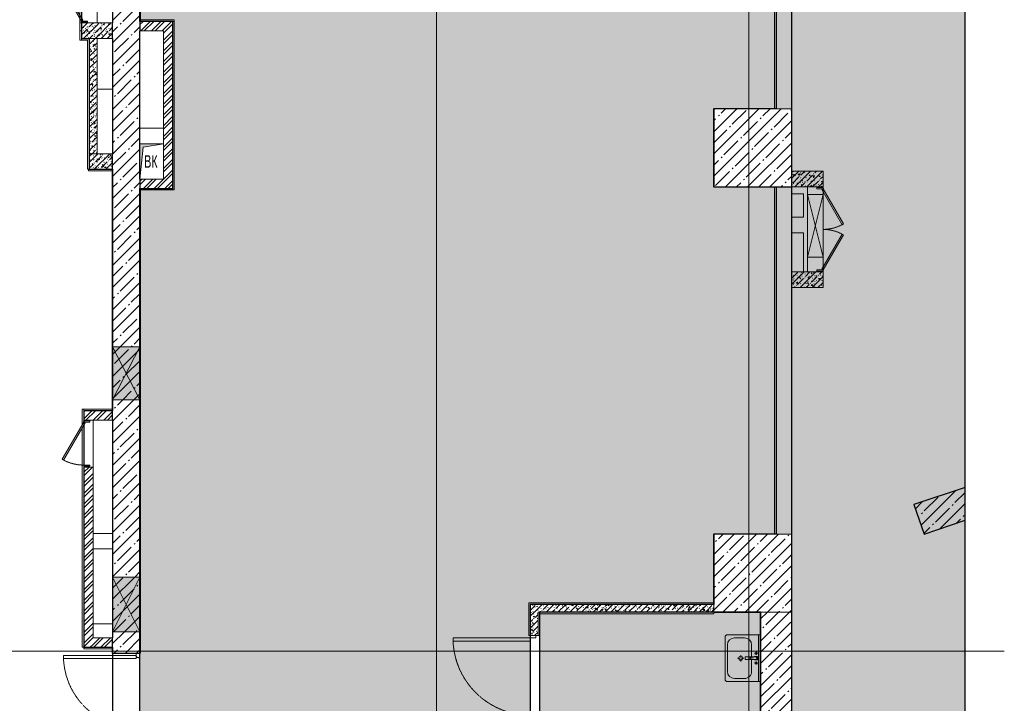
# Model space of a CAD drawing. Header units: millimetres. Extents: x 42571 to 146629, y -34435 to 73146.
# Tile 66 of 93: x 65452 to 78064, y -14682 to -5922. Entities that reach past the tile are written whole.
import ezdxf

# ---------------------------------------------------------------- set-up
doc = ezdxf.new("R2010")
doc.units = ezdxf.units.MM
for name, pattern in [('-d1-01', [1, 0, -1]), ('-D1-02х01', [3, 2, -1]), ('-D1d1-15x02', [19, 15, -2, 0, -2])]:
    doc.linetypes.add(name, pattern=pattern)
doc.layers.get('Defpoints').update_dxf_attribs({"color": 31})
for name, color, linetype, lineweight in [('_0', 7, 'Continuous', 13), ('Opening Swing', 7, '-D1-02х01', 5), ('Panel', 7, 'Continuous', 5), ('Двери', 7, 'Continuous', 5), ('Марки оборудования', 7, 'Continuous', 5), ('Несущие колонны', 7, 'Continuous', 5), ('Оборудование', 7, 'Continuous', 5), ('Общие ребра', 7, 'Continuous', 5), ('Окна', 7, 'Continuous', 5), ('Оси', 7, 'Continuous', 5), ('Основа _2_', 7, 'Continuous', 5), ('Отделка 2 _5_', 7, 'Continuous', 5), ('Перекрытия', 7, 'Continuous', 5), ('Сантехнические приборы', 7, 'Continuous', 5), ('Стены', 7, 'Continuous', 5), ('Структура _1_', 7, 'Continuous', 5), ('Элементы узлов', 7, 'Continuous', 5)]:
    doc.layers.add(name, color=color, linetype=linetype, lineweight=lineweight)
doc.layers.add('_Разделитель помещений_', color=7, linetype='-d1-01', lineweight=5, true_color=0x0080c0)
doc.styles.add('Arial Narrow_2', font='ARIALN.TTF', dxfattribs={"width": 0.75, "height": 160})
pattern_1 = [(45, (-51337.11, -26686.75), (-142.5612, 142.5612), []), (45, (-51194.55, -26686.75), (-142.5612, 142.5612), [252.016, -50.403, 16.764, -33.639])]
pattern_2 = [(45, (-51337.11, -26686.75), (-75.43415, 75.43415), [106.68, -17.78, 3.556, -17.78]), (45, (-51337.11, -26611.36), (-75.43415, 75.43415), []), (50, (-51337.11, -26686.75), (127.52922, -11.15758), [13.335, -146.685]), (355, (-51337.11, -26686.75), (-24.66966, 133.74002), [10.668, -117.348]), (100.451, (-51326.49, -26687.68), (102.85973, 122.58178), [11.333, -124.663]), (46.184, (-51337.11, -26651.19), (189.75516, -29.43036), [20.002, -220.027]), (96.636, (-51321.3, -26653.64), (166.1822, 173.1996), [17, -186.995]), (351.184, (-51337.11, -26651.19), (166.18393, 173.19757), [16.002, -176.022]), (21, (-51319.33, -26660.08), (106.13027, -71.58603), [13.335, -146.685]), (326, (-51319.33, -26660.08), (43.26188, 128.93175), [10.668, -117.348]), (71.451, (-51310.49, -26666.04), (149.39198, 57.34505), [11.333, -124.663]), (37.5, (-51337.114, -26686.746), (2.162228, 59.188357), [3.353, -112.573, 3.353, -115.773, -117.793]), (37.5, (-51337.114, -26686.746), (2.162228, 59.188357), [-235.052, 3.353, -114.44]), (7.5, (-51337.114, -26686.746), (46.773857, 70.126152), [3.353, -64.567, 3.353, -109.906, -44.894]), (7.5, (-51337.114, -26686.746), (46.773857, 70.126152), [-181.178, 3.353, -41.542]), (327.5, (-51376.763, -26686.746), (94.913671, -4.010093), [3.353, -41.097, 3.353, -135.331, -184.023]), (327.5, (-51376.763, -26686.746), (94.913671, -4.010093), [-183.134, 3.353, -180.67]), (317.5, (-51394.54, -26686.75), (103.69057, 17.79882), [3.353, -54.432, 3.353, -88.748, -130.683]), (317.5, (-51394.54, -26686.75), (103.69057, 17.79882), [-149.885, 3.353, -127.33])]
pattern_3 = [(45, (-51337.11, -26686.75), (-68.42955, 68.42955), []), (45, (-51291.49, -26686.75), (-68.42955, 68.42955), [])]

# ---------------------------------------------------------------- blocks, each defined once
blk = doc.blocks.new('A_MEQ_OpeningShaft-Rectangular - WS_ВК-10323745-50_AS_Plan_L01_Маркировочный - зависимый 4')
at = {"layer": 'Элементы узлов', "transparency": 33554636}
blk.add_hatch(color=256, dxfattribs=at).paths.add_polyline_path([(0, -450), (43, -43), (300, 0), (0, 0), (0, -191)])
at = {"layer": 'Элементы узлов'}
for p, q in [((300, 0), (43, -43)), ((300, -450), (300, 0)), ((300, 0), (0, 0)), ((0, 0), (0, -450)), ((43, -43), (0, -450)), ((0, -450), (43, -43)), ((43, -43), (300, 0)), ((300, 0), (300, -450)), ((0, -450), (300, -450)), ((0, -450), (300, -450))]:
    blk.add_line(p, q, dxfattribs=at)
blk = doc.blocks.new('A_MEQ_OpeningWall-Rectangular - ОВ-10548749-50_AS_Plan_L01_Маркировочный - зависимый 4')
at = {"layer": 'Элементы узлов', "true_color": 0x808080, "transparency": 33554585}
blk.add_hatch(color=8, dxfattribs=at).paths.add_polyline_path([(-215, -175), (465, -175), (465, 175), (-215, 175)])
at = {"layer": 'Окна'}
for p, q in [((-215, 175), (-215, -175)), ((465, 175), (465, -175))]:
    blk.add_line(p, q, dxfattribs=at)
at = {"layer": 'Элементы узлов'}
for p, q in [((465, 175), (-215, -175)), ((-215, 175), (465, -175)), ((465, 175), (-215, 175)), ((-215, 175), (-215, -175)), ((465, -175), (465, 175)), ((-215, -175), (465, -175))]:
    blk.add_line(p, q, dxfattribs=at)
blk = doc.blocks.new('A_MEQ_OpeningWall-Rectangular - ЭОМ-10700996-50_AS_Plan_L01_Маркировочный - зависимый 4')
at = {"layer": 'Элементы узлов', "true_color": 0x808080, "transparency": 33554585}
blk.add_hatch(color=8, dxfattribs=at).paths.add_polyline_path([(-275, -100), (525, -100), (525, 100), (-275, 100)])
at = {"layer": 'Окна'}
for p, q in [((-275, 100), (-275, -100)), ((525, 100), (525, -100))]:
    blk.add_line(p, q, dxfattribs=at)
at = {"layer": 'Элементы узлов'}
for p, q in [((525, 100), (-275, -100)), ((-275, 100), (525, -100)), ((525, 100), (-275, 100)), ((-275, 100), (-275, -100)), ((525, -100), (525, 100)), ((-275, -100), (525, -100))]:
    blk.add_line(p, q, dxfattribs=at)
blk = doc.blocks.new('A_MEQ_DoorWall - ЭО_СС-12316041-50_AS_Plan_L01_Маркировочный - зависимый 4')
at = {"layer": 'Opening Swing'}
for centre, start, end in [((-375, 100), 360, 30), ((625, 100), 150, 180)]:
    blk.add_arc(centre, 500, start, end, dxfattribs=at)
at = {"layer": 'Panel'}
for p, q in [((58, 350), (-375, 100)), ((-365, 83), (68, 333)), ((68, 333), (58, 350)), ((182, 333), (192, 350)), ((615, 83), (182, 333)), ((192, 350), (625, 100)), ((-375, 100), (-390, 100)), ((-390, 100), (-390, 20)), ((-390, 20), (-375, 20)), ((-375, 20), (-375, 100)), ((-375, 100), (-365, 83)), ((625, 100), (615, 83)), ((640, 100), (625, 100)), ((625, 100), (625, 20)), ((625, 20), (640, 20)), ((640, 20), (640, 100))]:
    blk.add_line(p, q, dxfattribs=at)
for centre in [(-380, 100), (630, 100)]:
    blk.add_arc(centre, 5, 0, 180, dxfattribs=at)
at = {"layer": 'Двери'}
for p, q in [((-400, 100), (-400, -100)), ((650, 100), (650, -100))]:
    blk.add_line(p, q, dxfattribs=at)
blk = doc.blocks.new('A_MEQ_DoorWall - ЭО_СС-15820985-50_AS_Plan_L01_Маркировочный - зависимый 4')
at = {"layer": 'Opening Swing'}
for centre, start, end in [((-395, 100), 360, 30), ((645, 100), 150, 180)]:
    blk.add_arc(centre, 520, start, end, dxfattribs=at)
at = {"layer": 'Panel'}
for p, q in [((55, 360), (-395, 100)), ((-385, 83), (65, 343)), ((65, 343), (55, 360)), ((185, 343), (195, 360)), ((635, 83), (185, 343)), ((195, 360), (645, 100)), ((-395, 100), (-410, 100)), ((-410, 100), (-410, 20)), ((-410, 20), (-395, 20)), ((-395, 20), (-395, 100)), ((-395, 100), (-385, 83)), ((645, 100), (635, 83)), ((660, 100), (645, 100)), ((645, 100), (645, 20)), ((645, 20), (660, 20)), ((660, 20), (660, 100))]:
    blk.add_line(p, q, dxfattribs=at)
for centre in [(-400, 100), (650, 100)]:
    blk.add_arc(centre, 5, 0, 180, dxfattribs=at)
at = {"layer": 'Двери'}
for p, q in [((-420, 100), (-420, -100)), ((670, 100), (670, -100))]:
    blk.add_line(p, q, dxfattribs=at)
blk = doc.blocks.new('A_MEQ_DoorWall - ВК-15819901-50_AS_Plan_L01_Маркировочный - зависимый 4')
at = {"layer": 'Opening Swing'}
blk.add_arc((-150, -60), 550, 330, 0, dxfattribs=at)
at = {"layer": 'Panel'}
for p, q in [((-165, 20), (-150, 20)), ((-165, -60), (-165, 20)), ((-150, 20), (-150, -60)), ((400, 20), (415, 20)), ((400, -60), (400, 20)), ((415, 20), (415, -60)), ((-150, -60), (-165, -60)), ((-150, -60), (-140, -43)), ((326, -335), (-150, -60)), ((-140, -43), (336, -318)), ((415, -60), (400, -60)), ((336, -318), (326, -335))]:
    blk.add_line(p, q, dxfattribs=at)
blk.add_arc((-155, -60), 5, 180, 0, dxfattribs=at)
at = {"layer": 'Двери'}
for p, q in [((-175, -60), (-175, 60)), ((425, -60), (425, 60))]:
    blk.add_line(p, q, dxfattribs=at)
blk = doc.blocks.new('A_MEQ_OpeningWall-Rectangular - ВК-12433782-50_AS_Plan_L01_Маркировочный - зависимый 4')
at = {"layer": 'Элементы узлов', "true_color": 0x808080, "transparency": 33554585}
blk.add_hatch(color=8, dxfattribs=at).paths.add_polyline_path([(-225, -175), (475, -175), (475, 175), (-225, 175)])
at = {"layer": 'Окна'}
for p, q in [((-225, 175), (-225, -175)), ((475, 175), (475, -175))]:
    blk.add_line(p, q, dxfattribs=at)
at = {"layer": 'Элементы узлов'}
for p, q in [((475, 175), (-225, -175)), ((-225, 175), (475, -175)), ((475, 175), (-225, 175)), ((-225, 175), (-225, -175)), ((475, -175), (475, 175)), ((-225, -175), (475, -175))]:
    blk.add_line(p, q, dxfattribs=at)
blk = doc.blocks.new('A_DOR_Door - Вн_1_Двойные_1450Wx2300_100__ EIW30-18318357-50_AS_Plan_L01_Маркировочный - зависимый 4')
at = {"layer": 'Opening Swing'}
for centre, radius, start, end in [((-695, 125), 930, 270, 0), ((695, 125), 460, 180, 270)]:
    blk.add_arc(centre, radius, start, end, dxfattribs=at)
at = {"layer": 'Panel'}
for p, q in [((-725, 175), (-658, 175)), ((-725, 125), (-725, 175)), ((-725, 175), (-725, 125)), ((-658, 175), (-725, 175)), ((-680, 133), (-680, 125)), ((-670, 133), (-680, 133)), ((-680, 133), (-670, 133)), ((-680, 125), (-680, 133)), ((-670, 167), (-670, 133)), ((-658, 167), (-670, 167)), ((-670, 167), (-658, 167)), ((-670, 133), (-670, 167)), ((-658, 175), (-658, 167)), ((-658, 167), (-658, 175)), ((658, 175), (725, 175)), ((658, 167), (658, 175)), ((658, 175), (658, 167)), ((725, 175), (658, 175)), ((670, 167), (658, 167)), ((658, 167), (670, 167)), ((670, 133), (670, 167)), ((670, 167), (670, 133)), ((680, 133), (670, 133)), ((680, 133), (670, 133)), ((680, 125), (680, 133)), ((680, 133), (680, 125)), ((725, 175), (725, 125)), ((725, 125), (725, 175)), ((-680, 125), (-725, 125)), ((-725, 125), (-680, 125)), ((-695, 125), (-695, -805)), ((-655, 125), (-695, 125)), ((-695, 125), (-695, -805)), ((-655, -805), (-655, 125)), ((655, 125), (695, 125)), ((655, -335), (655, 125)), ((725, 125), (680, 125)), ((725, 125), (680, 125)), ((695, 125), (695, -335)), ((695, 125), (695, -335)), ((695, -335), (655, -335)), ((-695, -805), (-655, -805))]:
    blk.add_line(p, q, dxfattribs=at)
blk = doc.blocks.new('MR_Тумба-Умывальник с зеркалом - Тумба-умывальник_600-V19-50_AS_Plan_L01_Маркировочный - зависимый 4')
at = {"layer": 'Сантехнические приборы'}
for p, q in [((300, 0), (-300, 0)), ((-300, -5), (-300, -420)), ((-300, -20), (300, -20)), ((-17, -110), (-170, -110)), ((-70, -40), (-56, -66)), ((20, -33), (-20, -33)), ((-20, -33), (-20, -73)), ((-20, -73), (-17, -73)), ((-17, -60), (-17, -73)), ((-17, -73), (-17, -188)), ((-17, -188), (-17, -110)), ((17, -73), (17, -60)), ((17, -188), (17, -73)), ((17, -73), (20, -73)), ((170, -110), (17, -110)), ((17, -110), (17, -188)), ((20, -73), (20, -33)), ((70, -40), (56, -66)), ((300, -420), (300, -5)), ((-260, -200), (-260, -330)), ((-10, -250), (-40, -250)), ((-14, -191), (14, -191)), ((14, -191), (-14, -191)), ((0, -210), (0, -240)), ((40, -250), (10, -250)), ((260, -330), (260, -200)), ((0, -290), (0, -260)), ((-270, -450), (270, -450)), ((-170, -420), (170, -420))]:
    blk.add_line(p, q, dxfattribs=at)
for centre, radius, start, end in [((-170, -200), 90, 90, 180), ((-63, -53), 15, 360, 180), ((-63, -53), 15, 180, 360), ((0, -60), 17, 360, 180), ((-218, -130), 209, 1.5946, 15.8177), ((0, -124), 9.19, 180, 360), ((218, -130), 209, 164.1823, 178.4054), ((63, -53), 15, 360, 180), ((63, -53), 15, 180, 360), ((170, -200), 90, 360, 90), ((0, -250), 25, 0, 180), ((0, -250), 25, 180, 0), ((-14, -188), 3, 180, 270), ((-14, -188), 3, 195, 255), ((14, -188), 3, 270, 0), ((14, -188), 3, 285, 345), ((-170, -330), 90, 180, 270), ((170, -330), 90, 270, 360), ((-270, -420), 30, 180, 270), ((270, -420), 30, 270, 360)]:
    blk.add_arc(centre, radius, start, end, dxfattribs=at)
blk = doc.blocks.new('A_DOR_Door - Вн_Одинарные_1050Wx2300H-18793029-50_AS_Plan_L01_Маркировочный - зависимый 4')
at = {"layer": 'Opening Swing'}
blk.add_arc((-495, -50), 990, 270, 0, dxfattribs=at)
at = {"layer": 'Panel'}
for p, q in [((-525, 20), (-495, 20)), ((-525, -50), (-525, 20)), ((-525, 20), (-525, -50)), ((-495, 20), (-525, 20)), ((-495, 20), (-495, -50)), ((-495, -50), (-495, 20)), ((495, -50), (495, 20)), ((495, 20), (525, 20)), ((495, 20), (495, -50)), ((495, 20), (525, 20)), ((525, 20), (525, -50)), ((525, -50), (525, 20)), ((-495, -50), (-525, -50)), ((-525, -50), (-495, -50)), ((-495, -50), (-495, -1040)), ((-455, -50), (-495, -50)), ((-495, -50), (-495, -1040)), ((-455, -1040), (-455, -50)), ((525, -50), (495, -50)), ((525, -50), (495, -50)), ((-495, -1040), (-455, -1040))]:
    blk.add_line(p, q, dxfattribs=at)
blk = doc.blocks.new('A$Cdea34fad')
at = {"layer": 'Несущие колонны'}
h = blk.add_hatch(dxfattribs=at)
h.set_pattern_fill('FP_7', color=256, style=0, pattern_type=2)
h.set_pattern_definition(pattern_1)
h.paths.add_polyline_path([(32772, 27392), (32772, 28392), (31772, 28392), (31772, 27392), (32572, 27392)])
h = blk.add_hatch(dxfattribs=at)
h.set_pattern_fill('FP_7', color=256, style=0, pattern_type=2)
h.set_pattern_definition(pattern_1)
h.paths.add_polyline_path([(34466, 22941), (34991, 23119), (34991, 23541), (34337, 23320)])
h = blk.add_hatch(dxfattribs=at)
h.set_pattern_fill('FP_7', color=256, style=0, pattern_type=2)
h.set_pattern_definition(pattern_1)
h.paths.add_polyline_path([(31890, 21942), (32772, 21942), (32772, 22942), (31772, 22942), (31772, 21942)])
at = {"layer": 'Стены'}
h = blk.add_hatch(dxfattribs=at)
h.set_pattern_fill('FP_6', color=256, style=0, pattern_type=2)
h.set_pattern_definition(pattern_2)
h.paths.add_polyline_path([(32772, 28392), (32772, 31658), (32572, 31658), (32572, 28392)])
h = blk.add_hatch(dxfattribs=at)
h.set_pattern_fill('FP_6', color=256, style=0, pattern_type=2)
h.set_pattern_definition(pattern_2)
h.paths.add_polyline_path([(23872, 29292), (23872, 29492), (23672, 29492), (23672, 29292)])
h.paths.add_polyline_path([(23672, 30542), (23872, 30542), (23872, 31392), (23672, 31392), (23672, 30642)])
h = blk.add_hatch(dxfattribs=at)
h.set_pattern_fill('FP_7', color=256, style=0, pattern_type=2)
h.set_pattern_definition(pattern_1)
h.paths.add_polyline_path([(24422, 19442), (24422, 19967), (24072, 19967), (24072, 19442)])
h.paths.add_polyline_path([(24422, 21417), (24422, 21692), (24072, 21692), (24072, 21417), (24414, 21417)])
h.paths.add_polyline_path([(24422, 22392), (24422, 24662), (24072, 24662), (24072, 22392), (24307, 22392)])
h.paths.add_polyline_path([(24182, 25342), (24422, 25342), (24422, 30046), (24072, 30046), (24072, 25342), (24172, 25342)])
h = blk.add_hatch(dxfattribs=at)
h.set_pattern_fill('FP_6', color=256, style=0, pattern_type=2)
h.set_pattern_definition(pattern_2)
h.paths.add_polyline_path([(23872, 29292), (24072, 29292), (24072, 29492), (23872, 29492)])
h = blk.add_hatch(dxfattribs=at)
h.set_pattern_fill('FP_4', color=256, style=0, pattern_type=2)
h.set_pattern_definition(pattern_3)
h.paths.add_polyline_path([(24653, 29392), (24722, 29392), (24722, 29512), (24422, 29512), (24422, 29392)])
h = blk.add_hatch(dxfattribs=at)
h.set_pattern_fill('FP_4', color=256, style=0, pattern_type=2)
h.set_pattern_definition(pattern_3)
h.paths.add_polyline_path([(24722, 27492), (24842, 27492), (24842, 29512), (24722, 29512), (24722, 27899)])
h = blk.add_hatch(dxfattribs=at)
h.set_pattern_fill('FP_6', color=256, style=0, pattern_type=2)
h.set_pattern_definition(pattern_2)
h.paths.add_polyline_path([(23772, 27817), (23872, 27817), (23872, 29292), (23772, 29292), (23772, 28387)])
h = blk.add_hatch(dxfattribs=at)
h.set_pattern_fill('FP_6', color=256, style=0, pattern_type=2)
h.set_pattern_definition(pattern_2)
h.paths.add_polyline_path([(24072, 27617), (24072, 27817), (23772, 27817), (23772, 27617)])
h = blk.add_hatch(dxfattribs=at)
h.set_pattern_fill('FP_6', color=256, style=0, pattern_type=2)
h.set_pattern_definition(pattern_2)
h.paths.add_polyline_path([(32772, 27392), (33172, 27392), (33172, 27592), (32772, 27592)])
h = blk.add_hatch(dxfattribs=at)
h.set_pattern_fill('FP_4', color=256, style=0, pattern_type=2)
h.set_pattern_definition(pattern_3)
h.paths.add_polyline_path([(24422, 27372), (24842, 27372), (24842, 27492), (24422, 27492)])
h = blk.add_hatch(dxfattribs=at)
h.set_pattern_fill('FP_6', color=256, style=0, pattern_type=2)
h.set_pattern_definition(pattern_2)
h.paths.add_polyline_path([(32772, 22942), (32772, 27392), (32572, 27392), (32572, 22942)])
h = blk.add_hatch(dxfattribs=at)
h.set_pattern_fill('FP_6', color=256, style=0, pattern_type=2)
h.set_pattern_definition(pattern_2)
h.paths.add_polyline_path([(32772, 26102), (33172, 26102), (33172, 26302), (32772, 26302)])
h = blk.add_hatch(dxfattribs=at)
h.set_pattern_fill('FP_7', color=256, style=0, pattern_type=2)
h.set_pattern_definition(pattern_1)
h.paths.add_polyline_path([(24389, 21692), (24422, 21692), (24422, 22392), (24072, 22392), (24072, 21692)])
h.paths.add_polyline_path([(24089, 24662), (24422, 24662), (24422, 25342), (24072, 25342), (24072, 24662)])
h = blk.add_hatch(dxfattribs=at)
h.set_pattern_fill('FP_4', color=256, style=0, pattern_type=2)
h.set_pattern_definition(pattern_3)
h.paths.add_polyline_path([(23822, 24402), (24072, 24402), (24072, 24522), (23702, 24522), (23702, 24402)])
h = blk.add_hatch(dxfattribs=at)
h.set_pattern_fill('FP_4', color=256, style=0, pattern_type=2)
h.set_pattern_definition(pattern_3)
h.paths.add_polyline_path([(23702, 21492), (23822, 21492), (23822, 23802), (23702, 23802), (23702, 22025)])
h = blk.add_hatch(dxfattribs=at)
h.set_pattern_fill('FP_6', color=256, style=0, pattern_type=2)
h.set_pattern_definition(pattern_2)
h.paths.add_polyline_path([(29422, 19642), (29522, 19642), (29522, 20592), (29422, 20592), (29422, 19662)])
h.paths.add_polyline_path([(29522, 21642), (29522, 22042), (29422, 22042), (29422, 21642), (29492, 21642)])
h = blk.add_hatch(dxfattribs=at)
h.set_pattern_fill('FP_6', color=256, style=0, pattern_type=2)
h.set_pattern_definition(pattern_2)
h.paths.add_polyline_path([(31772, 21942), (31772, 22042), (29522, 22042), (29522, 21942), (31767, 21942)])
h = blk.add_hatch(dxfattribs=at)
h.set_pattern_fill('FP_7', color=256, style=0, pattern_type=2)
h.set_pattern_definition(pattern_1)
h.paths.add_polyline_path([(32772, 17492), (32772, 21942), (32372, 21942), (32372, 17492)])
h = blk.add_hatch(dxfattribs=at)
h.set_pattern_fill('FP_4', color=256, style=0, pattern_type=2)
h.set_pattern_definition(pattern_3)
h.paths.add_polyline_path([(23822, 21492), (24072, 21492), (24072, 21612), (23822, 21612)])
at = {"layer": '_Разделитель помещений_'}
blk.add_line((32772, 31658), (32772, 19792), dxfattribs=at)
at = {"layer": 'Несущие колонны'}
for p, q in [((32572, 28392), (31772, 28392)), ((31772, 28392), (31772, 27392)), ((32772, 28392), (32572, 28392)), ((31772, 27392), (32572, 27392)), ((32572, 22942), (31772, 22942)), ((31772, 22942), (31772, 22042)), ((32772, 22942), (32572, 22942)), ((31772, 22042), (31772, 21942)), ((31772, 21942), (32372, 21942)), ((32372, 21942), (32772, 21942))]:
    blk.add_line(p, q, dxfattribs=at)
at = {"layer": 'Несущие колонны', "lineweight": 25}
for p, q in [((32772, 27392), (32772, 28392)), ((32572, 27392), (32772, 27392)), ((34991, 23541), (34337, 23320)), ((34337, 23320), (34466, 22941)), ((34466, 22941), (34991, 23119)), ((32772, 21942), (32772, 22942))]:
    blk.add_line(p, q, dxfattribs=at)
at = {"layer": 'Общие ребра'}
for p, q in [((31772, 27392), (31772, 28392)), ((31772, 28392), (32572, 28392)), ((32572, 28392), (32772, 28392)), ((23772, 27817), (23872, 27817)), ((32572, 27392), (31772, 27392)), ((31772, 22042), (31772, 22942)), ((31772, 22942), (32572, 22942)), ((32572, 22942), (32772, 22942)), ((31767, 22042), (31767, 22062)), ((32372, 21942), (31772, 21942)), ((32772, 21942), (32372, 21942))]:
    blk.add_line(p, q, dxfattribs=at)
at = {"layer": 'Оси', "linetype": '-D1d1-15x02'}
for p, q in [((28222, 1921), (28222, 46788)), ((32222, 1821), (32222, 46688)), ((800, 21442), (35494, 21442))]:
    blk.add_line(p, q, dxfattribs=at)
at = {"layer": 'Основа _2_', "lineweight": 9}
for p, q in [((32572, 31658), (32572, 28392)), ((32572, 28392), (32572, 31591)), ((32772, 28392), (32772, 29852)), ((23672, 29492), (23672, 29292)), ((23872, 29492), (23672, 29492)), ((24072, 29492), (23872, 29492)), ((24722, 29512), (24422, 29512)), ((24422, 29512), (24722, 29512)), ((24422, 29392), (24722, 29392)), ((24842, 29512), (24722, 29512)), ((24722, 29392), (24722, 27492)), ((24842, 27492), (24842, 29512)), ((24842, 29512), (24842, 27492)), ((23672, 29292), (23872, 29292)), ((23772, 29292), (23772, 27817)), ((23872, 29292), (23772, 29292)), ((23872, 29292), (24072, 29292)), ((23872, 27817), (23872, 29292)), ((23772, 27817), (23772, 27617)), ((24072, 27817), (23872, 27817)), ((24072, 27617), (23772, 27617)), ((23772, 27617), (24072, 27617)), ((33172, 27592), (32772, 27592)), ((32772, 27592), (32772, 27392)), ((33172, 27392), (33172, 27592)), ((24722, 27492), (24422, 27492)), ((24427, 27372), (24422, 27372)), ((24427, 27372), (24422, 27372)), ((24427, 27372), (24842, 27372)), ((24842, 27372), (24427, 27372)), ((24842, 27372), (24842, 27492)), ((32772, 27392), (32572, 27392)), ((32572, 27392), (32572, 22942)), ((32572, 22942), (32572, 27392)), ((32772, 26302), (32772, 27392)), ((32772, 27392), (33172, 27392)), ((33172, 26302), (32772, 26302)), ((33172, 26102), (33172, 26302)), ((32772, 22942), (32772, 26102)), ((32772, 26102), (33172, 26102)), ((23702, 24522), (23702, 24402)), ((24072, 24522), (23702, 24522)), ((23702, 24522), (24072, 24522)), ((23702, 24402), (23822, 24402)), ((24072, 24402), (23822, 24402)), ((23702, 23802), (23702, 21492)), ((23702, 21492), (23702, 23802)), ((23822, 21612), (23822, 23802)), ((29522, 22042), (29422, 22042)), ((29422, 22042), (29422, 21642)), ((29422, 21642), (29422, 22042)), ((31767, 22042), (29522, 22042)), ((31767, 22042), (31772, 22042)), ((29522, 21922), (29522, 21942)), ((29522, 21942), (31767, 21942)), ((29522, 21642), (29522, 21922)), ((29522, 21922), (29522, 21642)), ((31767, 21942), (31772, 21942)), ((24072, 21612), (23822, 21612)), ((29422, 21642), (29522, 21642)), ((23702, 21492), (23822, 21492)), ((23822, 21492), (24072, 21492)), ((24072, 21492), (23822, 21492))]:
    blk.add_line(p, q, dxfattribs=at)
at = {"layer": 'Отделка 2 _5_'}
for p, q in [((32552, 32842), (32552, 28392)), ((24427, 29512), (24427, 31817)), ((24862, 29532), (24422, 29532)), ((24422, 29532), (24422, 29512)), ((24862, 29512), (24862, 29532)), ((24422, 29512), (24427, 29512)), ((24722, 29512), (24862, 29512)), ((24862, 29512), (24842, 29512)), ((24862, 27352), (24862, 29512)), ((23772, 29292), (23672, 29292)), ((23672, 29292), (23672, 29272)), ((23672, 29272), (23752, 29272)), ((23752, 29272), (23752, 27617)), ((23772, 29272), (23772, 29292)), ((23772, 27617), (23772, 29272)), ((31772, 28392), (31767, 28392)), ((31767, 28392), (31767, 27392)), ((32572, 28397), (31772, 28397)), ((31772, 28397), (31772, 28392)), ((32552, 28392), (32572, 28392)), ((32572, 28392), (32572, 28397)), ((23752, 27617), (23762, 27617)), ((23762, 27617), (23762, 27597)), ((23762, 27597), (24072, 27597)), ((24072, 27617), (24067, 27617)), ((24067, 27617), (24067, 27432)), ((24072, 27597), (24072, 27617)), ((24067, 27432), (24067, 24522)), ((24072, 27432), (24067, 27432)), ((24067, 27432), (24072, 27432)), ((24422, 27372), (24422, 27352)), ((24427, 21417), (24427, 27372)), ((24842, 27492), (24842, 27352)), ((24842, 27352), (24842, 27372)), ((31767, 27392), (31772, 27392)), ((31772, 27392), (31772, 27387)), ((31772, 27387), (32572, 27387)), ((32552, 27392), (32552, 22942)), ((32572, 27392), (32552, 27392)), ((32572, 27387), (32572, 27392)), ((24422, 27352), (24842, 27352)), ((24842, 27352), (24862, 27352)), ((23682, 24342), (23682, 24542)), ((23702, 24542), (23682, 24542)), ((23702, 24542), (23702, 24402)), ((24072, 24542), (23702, 24542)), ((23702, 24542), (23702, 24522)), ((24067, 24522), (24072, 24522)), ((24072, 24522), (24072, 24542)), ((23702, 24402), (23702, 24386)), ((23682, 21492), (23682, 24302)), ((23702, 24337), (23702, 23802)), ((31772, 22942), (31767, 22942)), ((31767, 22942), (31767, 22062)), ((32572, 22947), (31772, 22947)), ((31772, 22947), (31772, 22942)), ((32552, 22942), (32572, 22942)), ((32572, 22942), (32572, 22947)), ((29422, 22062), (29402, 22062)), ((29402, 22062), (29402, 21642)), ((31767, 22062), (29422, 22062)), ((29422, 22042), (31767, 22042)), ((31772, 21942), (29522, 21942)), ((29522, 21942), (29522, 21922)), ((29542, 21922), (31772, 21922)), ((29542, 21642), (29542, 21922)), ((31772, 21942), (31772, 21937)), ((31772, 21922), (31772, 21942)), ((31772, 21937), (32372, 21937)), ((32367, 21942), (32367, 19642)), ((32372, 21942), (32367, 21942)), ((32372, 21937), (32372, 21942)), ((29402, 21642), (29422, 21642)), ((29522, 21642), (29542, 21642)), ((23702, 21492), (23682, 21492)), ((23822, 21492), (23702, 21492)), ((23702, 21492), (23702, 21472)), ((23702, 21472), (24072, 21472)), ((24067, 21492), (24067, 21417)), ((24072, 21492), (24067, 21492)), ((24072, 21472), (24072, 21492)), ((24067, 21417), (24072, 21417)), ((24422, 21417), (24427, 21417))]:
    blk.add_line(p, q, dxfattribs=at)
at = {"layer": 'Перекрытия'}
for p, q in [((24422, 29512), (24422, 34642)), ((24422, 34642), (24422, 29512)), ((32572, 32842), (32572, 28392)), ((32572, 28392), (32572, 32842)), ((32772, 27592), (32772, 29852)), ((32772, 29852), (32772, 27592)), ((23672, 29507), (23672, 29292)), ((23672, 29292), (23672, 29507)), ((24842, 29512), (24422, 29512)), ((24422, 29512), (24842, 29512)), ((24722, 29392), (24422, 29392)), ((24422, 29392), (24422, 28142)), ((24422, 29392), (24722, 29392)), ((24422, 28142), (24422, 29392)), ((24722, 28142), (24722, 29392)), ((24722, 29392), (24722, 28142)), ((24842, 27372), (24842, 29512)), ((24842, 29512), (24842, 27372)), ((23672, 29292), (23772, 29292)), ((23772, 29292), (23672, 29292)), ((23772, 29292), (23772, 27617)), ((23772, 27617), (23772, 29292)), ((24072, 29292), (23872, 29292)), ((23872, 29292), (24072, 29292)), ((24072, 28642), (24072, 29292)), ((24072, 29292), (24072, 28642)), ((23872, 28642), (24072, 28642)), ((24072, 28642), (23872, 28642)), ((32572, 28392), (31772, 28392)), ((31772, 28392), (31772, 27392)), ((31772, 27392), (31772, 28392)), ((31772, 28392), (32572, 28392)), ((24422, 28142), (24722, 28142)), ((24722, 28142), (24422, 28142)), ((24722, 27942), (24422, 27942)), ((24422, 27942), (24422, 27492)), ((24422, 27942), (24722, 27942)), ((24422, 27492), (24422, 27942)), ((24722, 27492), (24722, 27942)), ((24722, 27942), (24722, 27492)), ((23772, 27617), (24072, 27617)), ((24072, 27617), (23772, 27617)), ((24072, 27617), (24072, 24522)), ((24072, 24522), (24072, 27617)), ((33172, 27592), (32772, 27592)), ((32772, 27592), (33172, 27592)), ((33172, 27376), (33172, 27592)), ((33172, 27592), (33172, 27376)), ((24422, 27492), (24722, 27492)), ((24722, 27492), (24422, 27492)), ((24422, 19642), (24422, 27372)), ((24422, 27372), (24842, 27372)), ((24842, 27372), (24422, 27372)), ((24422, 27372), (24422, 19642)), ((31772, 27392), (32572, 27392)), ((32572, 27392), (31772, 27392)), ((32572, 27392), (32572, 22942)), ((32572, 22942), (32572, 27392)), ((32922, 27302), (32772, 27302)), ((32772, 27302), (32772, 27002)), ((32772, 27302), (32922, 27302)), ((32772, 27002), (32772, 27302)), ((32922, 27002), (32922, 27302)), ((32922, 27302), (32922, 27002)), ((33172, 26367), (33172, 27327)), ((33172, 27327), (33172, 26367)), ((32772, 27002), (32922, 27002)), ((32922, 27002), (32772, 27002)), ((32922, 26802), (32772, 26802)), ((32772, 26802), (32772, 26302)), ((32772, 26802), (32922, 26802)), ((32772, 26302), (32772, 26802)), ((32922, 26302), (32922, 26802)), ((32922, 26802), (32922, 26302)), ((32772, 26302), (32922, 26302)), ((32922, 26302), (32772, 26302)), ((33172, 26102), (33172, 26317)), ((33172, 26317), (33172, 26102)), ((32772, 20692), (32772, 26102)), ((32772, 26102), (33172, 26102)), ((33172, 26102), (32772, 26102)), ((32772, 26102), (32772, 20692)), ((24072, 24522), (23702, 24522)), ((23702, 24522), (23702, 24386)), ((23702, 24386), (23702, 24522)), ((23702, 24522), (24072, 24522)), ((24072, 24402), (23822, 24402)), ((23822, 24402), (23822, 22952)), ((23822, 24402), (24072, 24402)), ((23822, 22952), (23822, 24402)), ((24072, 22952), (24072, 24402)), ((24072, 24402), (24072, 22952)), ((23702, 24337), (23702, 21582)), ((23702, 21582), (23702, 24337)), ((34991, 23541), (34337, 23320)), ((34337, 23320), (34991, 23541)), ((34337, 23320), (34466, 22941)), ((34466, 22941), (34337, 23320)), ((34466, 22941), (34991, 23119)), ((34991, 23119), (34466, 22941)), ((23822, 22952), (24072, 22952)), ((24072, 22952), (23822, 22952)), ((32572, 22942), (31772, 22942)), ((31772, 22942), (31772, 21942)), ((31772, 21942), (31772, 22942)), ((31772, 22942), (32572, 22942)), ((24072, 22752), (23822, 22752)), ((23822, 22752), (23822, 21792)), ((23822, 22752), (24072, 22752)), ((23822, 21792), (23822, 22752)), ((24072, 21792), (24072, 22752)), ((24072, 22752), (24072, 21792)), ((31772, 21942), (32372, 21942)), ((32372, 21942), (31772, 21942)), ((32372, 19742), (32372, 21942)), ((32372, 21942), (32372, 19742)), ((32372, 21942), (32372, 19642)), ((32372, 19642), (32372, 21942)), ((32372, 21942), (32372, 19742)), ((32372, 19742), (32372, 21942)), ((23822, 21792), (24072, 21792)), ((24072, 21792), (23822, 21792)), ((24072, 21582), (24072, 21387)), ((24072, 21387), (24072, 21582)), ((24072, 21347), (24072, 20037)), ((24072, 20037), (24072, 21347))]:
    blk.add_line(p, q, dxfattribs=at)
at = {"layer": 'Стены'}
for p, q in [((32772, 31658), (32772, 22942)), ((23652, 29492), (23652, 30542)), ((23872, 30542), (23872, 29492)), ((23652, 29392), (23652, 29492)), ((23672, 29492), (23652, 29492)), ((23672, 29492), (23652, 29492)), ((23652, 29272), (23652, 29392)), ((23672, 29392), (23652, 29392)), ((23672, 29392), (23652, 29392)), ((23672, 29492), (23872, 29492)), ((23672, 29492), (23672, 29392)), ((23672, 29392), (23672, 29272)), ((23652, 29272), (23672, 29272)), ((32972, 26302), (32972, 27392)), ((32972, 27392), (33172, 27392)), ((33172, 27392), (33172, 26302)), ((32772, 27002), (32772, 27302)), ((32772, 26302), (32772, 26802)), ((33172, 26302), (32972, 26302)), ((23702, 23802), (23702, 24402)), ((23702, 24402), (23822, 24402)), ((23822, 24402), (23822, 23802)), ((23702, 23802), (23822, 23802)), ((32772, 22942), (32372, 22942))]:
    blk.add_line(p, q, dxfattribs=at)
at = {"layer": 'Структура _1_', "lineweight": 25}
for p, q in [((24072, 30046), (24072, 29492)), ((24422, 29512), (24422, 30046)), ((24422, 30046), (24422, 29512)), ((24072, 29292), (24072, 29492)), ((24422, 29512), (24422, 29392)), ((24422, 27492), (24422, 29392)), ((24072, 29292), (24072, 27817)), ((24072, 27617), (24072, 27817)), ((24072, 27617), (24072, 27432)), ((24072, 27432), (24072, 27617)), ((24072, 27432), (24072, 24522)), ((24072, 24522), (24072, 27432)), ((24422, 27492), (24422, 27372)), ((24422, 21417), (24422, 27372)), ((24422, 27372), (24422, 21417)), ((24072, 24402), (24072, 24522)), ((24072, 24402), (24072, 21612)), ((32372, 21942), (32372, 19662)), ((32372, 19642), (32372, 21942)), ((32772, 20692), (32772, 21942)), ((24072, 21492), (24072, 21612)), ((24072, 21492), (24072, 21417)), ((24072, 21417), (24072, 21492)), ((24072, 21417), (24422, 21417))]:
    blk.add_line(p, q, dxfattribs=at)
at = {"layer": 'Двери', "color": 8, "true_color": 0x7f7f7f}
for name, p, rotation in [('A_MEQ_DoorWall - ЭО_СС-12316041-50_AS_Plan_L01_Маркировочный - зависимый 4', (23772, 29892), 90), ('A_MEQ_DoorWall - ЭО_СС-15820985-50_AS_Plan_L01_Маркировочный - зависимый 4', (33072, 26972), 269.9999999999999), ('A_MEQ_DoorWall - ВК-15819901-50_AS_Plan_L01_Маркировочный - зависимый 4', (23762, 24227), 270), ('A_DOR_Door - Вн_Одинарные_1050Wx2300H-18793029-50_AS_Plan_L01_Маркировочный - зависимый 4', (29472, 21117), 270), ('A_DOR_Door - Вн_1_Двойные_1450Wx2300_100__ EIW30-18318357-50_AS_Plan_L01_Маркировочный - зависимый 4', (24247, 20692), 269.9999999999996)]:
    blk.add_blockref(name, p, dxfattribs=dict(at, rotation=rotation))
at = {"layer": 'Оборудование'}
blk.add_blockref('A_MEQ_OpeningShaft-Rectangular - WS_ВК-10323745-50_AS_Plan_L01_Маркировочный - зависимый 4', (24422, 27942), dxfattribs=at)
at = {"layer": 'Окна', "color": 8, "true_color": 0x7f7f7f}
for name, p, rotation in [('A_MEQ_OpeningWall-Rectangular - ЭОМ-10700996-50_AS_Plan_L01_Маркировочный - зависимый 4', (33072, 26767), 89.9999999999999), ('A_MEQ_OpeningWall-Rectangular - ОВ-10548749-50_AS_Plan_L01_Маркировочный - зависимый 4', (24247, 24877), 89.99999999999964), ('A_MEQ_OpeningWall-Rectangular - ВК-12433782-50_AS_Plan_L01_Маркировочный - зависимый 4', (24247, 21917), 89.9999999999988)]:
    blk.add_blockref(name, p, dxfattribs=dict(at, rotation=rotation))
at = {"layer": 'Сантехнические приборы', "rotation": 269.9999999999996}
blk.add_blockref('MR_Тумба-Умывальник с зеркалом - Тумба-умывальник_600-V19-50_AS_Plan_L01_Маркировочный - зависимый 4', (32367, 21352), dxfattribs=at)
at = {"layer": 'Марки оборудования', "insert": (24476, 27798), "char_height": 160, "width": 216.46, "attachment_point": 1, "style": 'Arial Narrow_2'}
blk.add_mtext('ВК', dxfattribs=at)

msp = doc.modelspace()

# ---------------------------------------------------------------- hatches: boundary and pattern name
at = {"layer": '_0', "transparency": 33554534}
h = msp.add_hatch(color=252, dxfattribs=at)
h.dxf.hatch_style = 1
h.paths.add_polyline_path([(62062.1, -414.4), (63942.1, -419.4), (63942.1, -1514.4), (64242.1, -1514.4), (64242.1, -414.4), (66642.1, -414.4), (66642.1, -3864.4), (63942.1, -3864.4), (63942.1, -4514.4), (62062.1, -4514.4)])
h.paths.add_polyline_path([(66992.1, -15814.4), (66992.1, -8084.4), (67412.1, -8084.4), (67412.1, -5944.4), (66992.1, -5944.4), (66992.1, -1734.4), (67692.1, -1734.4), (67692.1, 385.6), (66642.1, 385.7), (66642.1, 885.6), (71192.1, 885.6), (71192.1, -14.4), (72192.1, -14.4), (72192.1, 885.6), (75342.1, 885.5), (75342.1, -994.3), (75241.8, -994.3), (75241.8, -1614.4), (74342.1, -1614.4), (74342.1, -2614.4), (75142.1, -2614.4), (75142.1, -7064.4), (74342.1, -7064.4), (74342.1, -8064.4), (75142.1, -8064.4), (75142.2, -12514.4), (74342.1, -12514.4), (74342.1, -13414.4), (71992.1, -13414.4), (71992.1, -15814.4)])
h = msp.add_hatch(color=252, dxfattribs=at)
h.dxf.hatch_style = 1
h.paths.add_polyline_path([(77561.3, -3046.7), (75340.3, -3797.6), (75342.1, -29263.6), (77561.3, -29263.6), (77561.3, -16248.6), (77211.3, -16161.1), (77911.3, -15986.1), (77561.3, -15898.6)])
h = msp.add_hatch(color=252, dxfattribs=at)
h.dxf.hatch_style = 1
h.paths.add_polyline_path([(72112.1, -15814.4), (74942.1, -15814.4), (74942.1, -13514.4), (72112.1, -13514.4)])

# ---------------------------------------------------------------- linework, layer by layer
at = {"layer": 'Defpoints', "linetype": 'ByBlock'}
for points in [[(66992.1, -15814.4), (66992.1, -8084.4), (67412.1, -8084.4), (67412.1, -5944.4), (66992.1, -5944.4), (66992.1, -1734.4)], [(75142.1, -2614.4), (75142.1, -7064.4), (74342.1, -7064.4), (74342.1, -8064.4), (75142.1, -8064.4), (75142.2, -12514.4), (74342.1, -12514.4), (74342.1, -13414.4), (71992.1, -13414.4), (71992.1, -15814.4)], [(61092.1, -15514.4), (61092.1, -13964.4), (64592.1, -13964.4), (64592.1, -12884.4), (64242.1, -12884.4), (64242.1, -7839.4), (64642.1, -7839.4), (64642.1, -6264.4), (64542.1, -6264.4), (64542.1, -4514.4), (64242.1, -4514.4), (64242.1, -4064.4), (66242.1, -4064.4), (66242.1, -6164.4), (66342.1, -6164.4), (66342.5, -7839.4), (66642.1, -7839.4), (66642.1, -10934.4), (66272.1, -10934.4), (66272.1, -13964.4), (66642.1, -13964.4), (66642.1, -16514.4)], [(61092.1, -15514.4), (61092.1, -13964.4), (64592.1, -13964.4), (64592.1, -12884.4), (64242.1, -12884.4), (64242.1, -7839.4), (64642.1, -7839.4), (64642.1, -6264.4), (64542.1, -6264.4), (64542.1, -4514.4), (64242.1, -4514.4), (64242.1, -4064.4), (66242.1, -4064.4), (66242.1, -6164.4), (66342.5, -6164.4), (66342.5, -7839.4), (66642.1, -7839.4), (66642.1, -10934.4), (66272.1, -10934.4), (66272.1, -13964.4), (66642.1, -13964.4), (66642.1, -16514.4)]]:
    msp.add_lwpolyline(points, dxfattribs=at)
for points in [[(77561.3, -3046.7), (75340.3, -3797.6), (75342.1, -29263.6), (77561.3, -29263.6), (77561.3, -16248.6), (77211.3, -16161.1), (77911.3, -15986.1), (77561.3, -15898.6)], [(72112.1, -15814.4), (74942.1, -15814.4), (74942.1, -13514.4), (72112.1, -13514.4)]]:
    msp.add_lwpolyline(points, close=True, dxfattribs=at)

# ---------------------------------------------------------------- block references
at = {"layer": 'Стены', "linetype": 'ByBlock'}
msp.add_blockref('A$Cdea34fad', (42570.5, -35456), dxfattribs=at)

doc.saveas('drawing.dxf')
